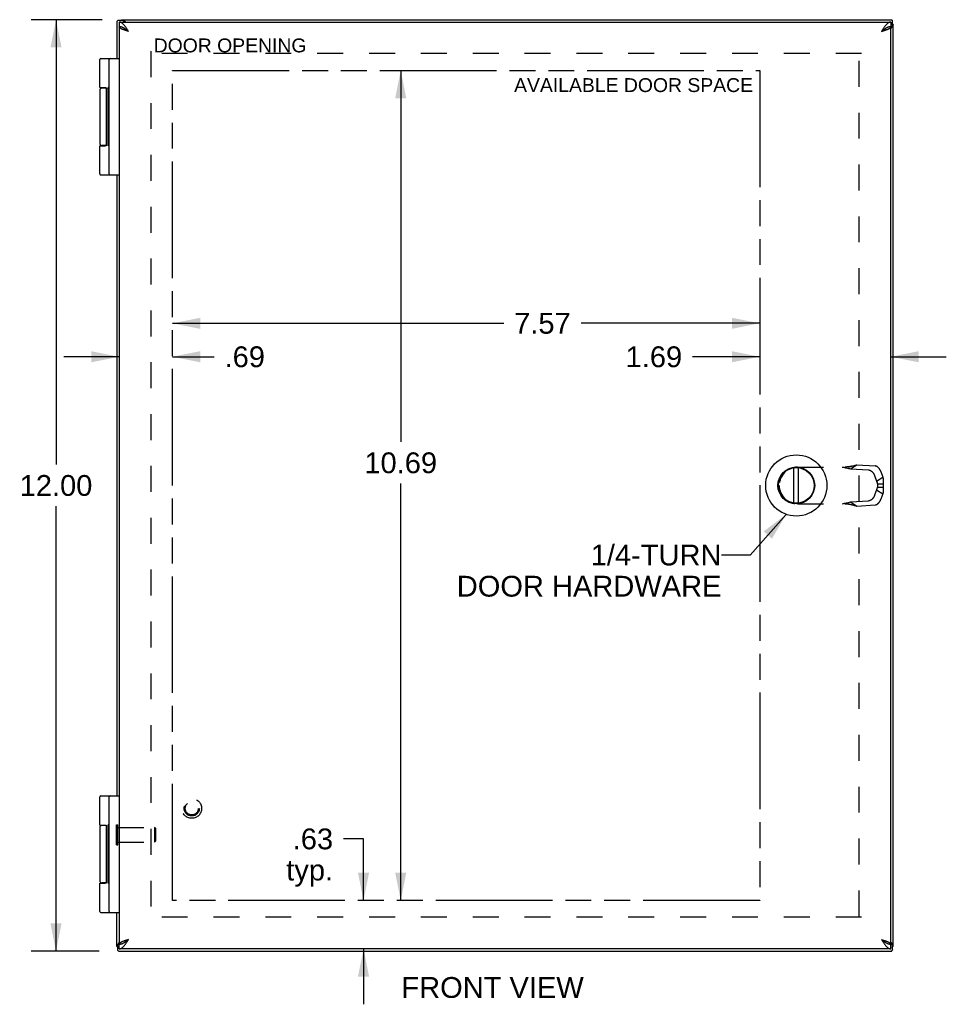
# Model space of a CAD drawing. Header units: inches. Extents: x 0 to 60.7, y 0 to 39.3.
# Tile 5 of 9: x 15.9 to 27.8, y 13.6 to 26.3. Entities that reach past the tile are written whole.
import ezdxf

# ---------------------------------------------------------------- set-up
doc = ezdxf.new("R2010")
doc.units = ezdxf.units.IN
doc.header["$LTSCALE"] = 3.339286
doc.header["$MEASUREMENT"] = 0
doc.linetypes.add('HIDDEN', pattern=[0.2, 0.1, -0.1])
doc.linetypes.add('PHANTOM', pattern=[0.8, 0.45, -0.05, 0.1, -0.05, 0.1, -0.05])
doc.layers.get('0').update_dxf_attribs({"linetype": 'CONTINUOUS'})
for name, color, linetype in [('02___PRT_ALL_AXES', 7, 'CONTINUOUS'), ('AVAIL_DOOR_SPACE', 7, 'CONTINUOUS'), ('DEFAULT_2', 8, 'HIDDEN'), ('DIMENSIONS', 7, 'CONTINUOUS')]:
    doc.layers.add(name, color=color, linetype=linetype)
doc.styles.get("Standard").update_dxf_attribs({"font": 'arial.ttf'})
doc.dimstyles.new('DIMSTYLE_1', dxfattribs={"dimtxt": 0.267857, "dimasz": 0.357143, "dimexe": 0.09, "dimexo": 0.07, "dimgap": 0.0375, "dimtad": 0, "dimtih": 1, "dimtoh": 1, "dimzin": 4, "dimdsep": 46, "dimtxsty": 'Standard', "dimblk": '_FILLED', "dimblk1": '_FILLED', "dimblk2": '_FILLED', "dimcen": 0.09, "dimazin": 1, "dimtfac": 1, "dimtofl": 0, "dimtmove": 0, "dimatfit": 3, "dimldrblk": '_FILLED', "dimfxl": 1, "dimtolj": 1, "dimtzin": 4, "dimarcsym": 0})
doc.dimstyles.get("Standard").update_dxf_attribs({"dimtxt": 0.303571, "dimasz": 0.357143, "dimexe": 0.09, "dimexo": 0.07, "dimgap": 0.09, "dimtad": 0, "dimtih": 1, "dimtoh": 1, "dimzin": 4, "dimdsep": 46, "dimtxsty": 'Standard', "dimblk": '_FILLED', "dimblk1": '_FILLED', "dimblk2": '_FILLED', "dimcen": 0.09, "dimazin": 1, "dimtp": 0.01, "dimtm": 0.01, "dimtfac": 1, "dimtofl": 0, "dimtmove": 0, "dimatfit": 3, "dimldrblk": '_FILLED', "dimfxl": 1, "dimtolj": 1, "dimtzin": 4, "dimarcsym": 0})

# ---------------------------------------------------------------- blocks, each defined once
blk = doc.blocks.new('_FILLED')
at = {"color": 0, "linetype": 'ByBlock'}
blk.add_solid([(0, 0), (-1, 0.2), (-1, -0.2)], dxfattribs=at)
blk = doc.blocks.new('*D10')
at = {"layer": 'DIMENSIONS', "color": 2, "linetype": 'Continuous'}
for p, q in [((16.923, 26.291), (16.007, 26.291)), ((16.328, 26.291), (16.328, 20.559)), ((16.328, 14.291), (16.328, 20.023)), ((16.882, 14.291), (16.007, 14.291))]:
    blk.add_line(p, q, dxfattribs=at)
at = {"layer": 'DIMENSIONS', "color": 2, "linetype": 'Continuous', "xscale": 0.3571428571, "yscale": 0.3571428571, "zscale": 0.3571428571}
for p, rotation in [((16.328, 26.291), 90), ((16.328, 14.291), 270)]:
    blk.add_blockref('_FILLED', p, dxfattribs=dict(at, rotation=rotation))
at = {"layer": 'DIMENSIONS', "color": 2, "linetype": 'Continuous', "insert": (16.328, 20.425), "char_height": 0.2679, "width": 0.93601, "attachment_point": 2, "line_spacing_factor": 0.9}
blk.add_mtext('12.00', dxfattribs=at)
blk = doc.blocks.new('*D11')
at = {"layer": 'DIMENSIONS', "color": 2, "linetype": 'Continuous'}
for p, q in [((25.393, 21.949), (24.527, 21.949)), ((27.081, 21.949), (27.795, 21.949))]:
    blk.add_line(p, q, dxfattribs=at)
at = {"layer": 'DIMENSIONS', "color": 2, "linetype": 'Continuous', "xscale": 0.3571428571, "yscale": 0.3571428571, "zscale": 0.3571428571}
blk.add_blockref('_FILLED', (25.393, 21.949), dxfattribs=at)
at = {"layer": 'DIMENSIONS', "color": 2, "linetype": 'Continuous', "xscale": 0.3571428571, "yscale": 0.3571428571, "zscale": 0.3571428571, "rotation": 180}
blk.add_blockref('_FILLED', (27.081, 21.949), dxfattribs=at)
at = {"layer": 'DIMENSIONS', "color": 2, "linetype": 'Continuous', "insert": (24.393, 22.083), "char_height": 0.2679, "width": 0.72789, "attachment_point": 3, "line_spacing_factor": 0.9}
blk.add_mtext('1.69', dxfattribs=at)
blk = doc.blocks.new('*D12')
at = {"layer": 'DIMENSIONS', "color": 2, "linetype": 'Continuous'}
for p, q in [((25.393, 22.859), (25.393, 22.059)), ((17.828, 22.38), (22.095, 22.38)), ((25.393, 22.38), (23.091, 22.38))]:
    blk.add_line(p, q, dxfattribs=at)
at = {"layer": 'DIMENSIONS', "color": 2, "linetype": 'Continuous', "xscale": 0.3571428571, "yscale": 0.3571428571, "zscale": 0.3571428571, "rotation": 180}
blk.add_blockref('_FILLED', (17.828, 22.38), dxfattribs=at)
at = {"layer": 'DIMENSIONS', "color": 2, "linetype": 'Continuous', "xscale": 0.3571428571, "yscale": 0.3571428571, "zscale": 0.3571428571}
blk.add_blockref('_FILLED', (25.393, 22.38), dxfattribs=at)
at = {"layer": 'DIMENSIONS', "color": 2, "linetype": 'Continuous', "insert": (22.593, 22.514), "char_height": 0.2679, "width": 0.72789, "attachment_point": 2, "line_spacing_factor": 0.9}
blk.add_mtext('7.57', dxfattribs=at)
blk = doc.blocks.new('*D13')
at = {"layer": 'DIMENSIONS', "color": 2, "linetype": 'Continuous'}
for p, q in [((17.141, 21.949), (16.427, 21.949)), ((17.828, 21.949), (18.365, 21.949))]:
    blk.add_line(p, q, dxfattribs=at)
at = {"layer": 'DIMENSIONS', "color": 2, "linetype": 'Continuous', "xscale": 0.3571428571, "yscale": 0.3571428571, "zscale": 0.3571428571}
blk.add_blockref('_FILLED', (17.141, 21.949), dxfattribs=at)
at = {"layer": 'DIMENSIONS', "color": 2, "linetype": 'Continuous', "xscale": 0.3571428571, "yscale": 0.3571428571, "zscale": 0.3571428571, "rotation": 180}
blk.add_blockref('_FILLED', (17.828, 21.949), dxfattribs=at)
at = {"layer": 'DIMENSIONS', "color": 2, "linetype": 'Continuous', "insert": (18.499, 22.083), "char_height": 0.2679, "width": 0.51978, "attachment_point": 1, "line_spacing_factor": 0.9}
blk.add_mtext('.69', dxfattribs=at)
blk = doc.blocks.new('*D14')
at = {"layer": 'DIMENSIONS', "color": 2, "linetype": 'Continuous'}
for p, q in [((20.768, 25.636), (20.768, 20.851)), ((20.768, 14.946), (20.768, 20.315))]:
    blk.add_line(p, q, dxfattribs=at)
at = {"layer": 'DIMENSIONS', "color": 2, "linetype": 'Continuous', "xscale": 0.3571428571, "yscale": 0.3571428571, "zscale": 0.3571428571}
for p, rotation in [((20.768, 25.636), 90), ((20.768, 14.946), 270)]:
    blk.add_blockref('_FILLED', p, dxfattribs=dict(at, rotation=rotation))
at = {"layer": 'DIMENSIONS', "color": 2, "linetype": 'Continuous', "insert": (20.768, 20.717), "char_height": 0.2679, "width": 0.93601, "attachment_point": 2, "line_spacing_factor": 0.9}
blk.add_mtext('10.69', dxfattribs=at)
blk = doc.blocks.new('*D15')
at = {"layer": 'DIMENSIONS', "color": 2, "linetype": 'Continuous'}
for p, q in [((20.289, 15.738), (20.031, 15.738)), ((20.289, 14.946), (20.289, 15.738)), ((20.289, 14.321), (20.289, 13.607))]:
    blk.add_line(p, q, dxfattribs=at)
at = {"layer": 'DIMENSIONS', "color": 2, "linetype": 'Continuous', "xscale": 0.3571428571, "yscale": 0.3571428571, "zscale": 0.3571428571}
for p, rotation in [((20.289, 14.946), 270), ((20.289, 14.321), 90)]:
    blk.add_blockref('_FILLED', p, dxfattribs=dict(at, rotation=rotation))
at = {"layer": 'DIMENSIONS', "color": 2, "linetype": 'Continuous', "insert": (19.897, 15.872), "char_height": 0.2679, "width": 0.60243, "attachment_point": 3, "line_spacing_factor": 0.9}
blk.add_mtext('.63\\Ptyp.', dxfattribs=at)

msp = doc.modelspace()

# ---------------------------------------------------------------- linework, layer by layer
at = {"color": 3, "linetype": 'Continuous'}
for p, q in [((17.112, 26.271), (17.112, 25.791)), ((17.112, 26.271), (17.112, 26.271)), ((17.141, 26.261), (27.081, 26.261)), ((17.154, 26.266), (17.159, 26.261)), ((17.172, 26.291), (27.091, 26.291)), ((27.091, 26.291), (27.091, 26.291)), ((17.141, 26.201), (17.141, 14.381)), ((26.961, 26.141), (26.974, 26.145)), ((27.081, 26.243), (27.087, 26.248)), ((27.081, 14.381), (27.081, 26.201)), ((27.112, 14.351), (27.112, 26.231)), ((17.112, 24.291), (17.112, 16.291)), ((17.112, 14.351), (17.112, 14.791)), ((17.141, 14.339), (17.136, 14.334)), ((17.261, 14.441), (17.248, 14.437)), ((27.087, 14.334), (27.081, 14.34)), ((17.132, 14.291), (17.132, 14.292)), ((17.132, 14.291), (27.091, 14.291)), ((27.081, 14.321), (17.141, 14.321)), ((27.091, 14.291), (27.091, 14.292))]:
    msp.add_line(p, q, dxfattribs=at)
at = {"color": 7, "linetype": 'Continuous'}
for p, q in [((17.181, 26.283), (17.131, 26.283)), ((17.141, 26.261), (17.141, 26.201)), ((17.172, 26.291), (17.172, 26.283)), ((17.173, 26.291), (17.173, 26.283)), ((27.081, 26.261), (27.081, 26.201)), ((27.103, 26.222), (27.103, 26.272)), ((27.112, 26.231), (27.103, 26.231)), ((27.112, 26.229), (27.103, 26.229)), ((16.904, 25.791), (17.141, 25.791)), ((17.011, 24.304), (17.011, 25.778)), ((16.975, 25.411), (16.921, 25.411)), ((16.977, 24.676), (16.977, 25.406)), ((16.891, 24.666), (16.961, 24.666)), ((16.975, 24.671), (16.921, 24.671)), ((16.904, 24.291), (17.141, 24.291)), ((25.833, 20.063), (25.833, 20.519)), ((25.893, 20.063), (25.893, 20.519)), ((16.904, 16.291), (17.141, 16.291)), ((17.011, 14.804), (17.011, 16.278)), ((16.975, 15.911), (16.921, 15.911)), ((16.977, 15.176), (16.977, 15.906)), ((16.891, 15.166), (16.961, 15.166)), ((16.975, 15.171), (16.921, 15.171)), ((16.904, 14.791), (17.141, 14.791)), ((17.112, 14.353), (17.12, 14.353)), ((17.12, 14.351), (17.112, 14.351)), ((17.12, 14.361), (17.12, 14.31)), ((17.141, 14.321), (17.141, 14.381)), ((27.081, 14.321), (27.081, 14.381)), ((27.103, 14.31), (27.103, 14.361)), ((27.112, 14.353), (27.103, 14.353)), ((27.112, 14.351), (27.103, 14.351))]:
    msp.add_line(p, q, dxfattribs=at)
at = {"color": 3, "linetype": 'Continuous'}
for points in [[(17.112, 26.271), (17.113, 26.271), (17.113, 26.271), (17.114, 26.272), (17.114, 26.272), (17.115, 26.273), (17.116, 26.273), (17.117, 26.274), (17.118, 26.275), (17.119, 26.276), (17.12, 26.277), (17.122, 26.278), (17.123, 26.28)], [(17.131, 26.283), (17.13, 26.283), (17.128, 26.283), (17.127, 26.283), (17.126, 26.282), (17.125, 26.282), (17.124, 26.281), (17.124, 26.28), (17.123, 26.28)], [(17.261, 26.141), (17.257, 26.148), (17.252, 26.155), (17.248, 26.161), (17.244, 26.168), (17.24, 26.175), (17.235, 26.181), (17.231, 26.187), (17.227, 26.193), (17.222, 26.199), (17.218, 26.205), (17.214, 26.211), (17.21, 26.216), (17.205, 26.221), (17.201, 26.226), (17.197, 26.231), (17.192, 26.235), (17.188, 26.239), (17.184, 26.243), (17.18, 26.246), (17.175, 26.249), (17.171, 26.252), (17.167, 26.255), (17.162, 26.257), (17.158, 26.258), (17.154, 26.26), (17.15, 26.261), (17.145, 26.261), (17.141, 26.261)], [(17.173, 26.291), (17.174, 26.291), (17.175, 26.291), (17.176, 26.291), (17.177, 26.29), (17.178, 26.289), (17.179, 26.288)], [(17.179, 26.288), (17.18, 26.288), (17.181, 26.287), (17.183, 26.286), (17.184, 26.285), (17.186, 26.284), (17.187, 26.283), (17.189, 26.281), (17.191, 26.28), (17.193, 26.279), (17.195, 26.278), (17.197, 26.277), (17.199, 26.276), (17.201, 26.275), (17.203, 26.274), (17.205, 26.273), (17.207, 26.272)], [(17.226, 26.261), (17.224, 26.263), (17.222, 26.265), (17.22, 26.266), (17.217, 26.268), (17.215, 26.269), (17.212, 26.27), (17.21, 26.271), (17.207, 26.272)], [(27.081, 26.261), (27.077, 26.261), (27.072, 26.261), (27.068, 26.26), (27.064, 26.258), (27.06, 26.257), (27.055, 26.255), (27.051, 26.252), (27.047, 26.249), (27.042, 26.246), (27.038, 26.243), (27.034, 26.239), (27.03, 26.235), (27.025, 26.231), (27.021, 26.226), (27.017, 26.221), (27.012, 26.216), (27.008, 26.211), (27.004, 26.205), (27, 26.199), (26.995, 26.193), (26.991, 26.187), (26.987, 26.181), (26.982, 26.175), (26.978, 26.168), (26.974, 26.161), (26.97, 26.155), (26.965, 26.148), (26.961, 26.141)], [(27.091, 26.291), (27.091, 26.29), (27.091, 26.29), (27.092, 26.289), (27.092, 26.288), (27.093, 26.288), (27.093, 26.287), (27.094, 26.286), (27.095, 26.285), (27.096, 26.284), (27.097, 26.282), (27.099, 26.281), (27.1, 26.28)], [(27.103, 26.272), (27.103, 26.273), (27.103, 26.274), (27.103, 26.276), (27.102, 26.277), (27.102, 26.277), (27.101, 26.278), (27.101, 26.279), (27.1, 26.28)], [(17.261, 26.141), (17.248, 26.145), (17.242, 26.147), (17.236, 26.149), (17.23, 26.151), (17.224, 26.153), (17.218, 26.155), (17.212, 26.157), (17.207, 26.159), (17.201, 26.161), (17.196, 26.163), (17.19, 26.165), (17.185, 26.167), (17.181, 26.169), (17.176, 26.171), (17.172, 26.173), (17.168, 26.175), (17.164, 26.177), (17.16, 26.179), (17.157, 26.181), (17.154, 26.183), (17.151, 26.185), (17.149, 26.187), (17.147, 26.189), (17.145, 26.191), (17.144, 26.193), (17.142, 26.195), (17.142, 26.197), (17.141, 26.199), (17.141, 26.201)], [(26.974, 26.145), (26.98, 26.147), (26.986, 26.149), (26.992, 26.151), (26.998, 26.153), (27.004, 26.155), (27.01, 26.157), (27.015, 26.159), (27.021, 26.161), (27.026, 26.163), (27.032, 26.165), (27.037, 26.167), (27.041, 26.169), (27.046, 26.171), (27.05, 26.173), (27.054, 26.175), (27.058, 26.177), (27.062, 26.179), (27.065, 26.181), (27.068, 26.183), (27.071, 26.185), (27.073, 26.187), (27.075, 26.189), (27.077, 26.191), (27.078, 26.193), (27.08, 26.195), (27.08, 26.197), (27.081, 26.199), (27.081, 26.201)], [(27.081, 26.176), (27.081, 26.176), (27.083, 26.179), (27.085, 26.181), (27.086, 26.183), (27.088, 26.186), (27.089, 26.188), (27.09, 26.191), (27.092, 26.193), (27.093, 26.196)], [(27.109, 26.224), (27.108, 26.223), (27.107, 26.222), (27.106, 26.22), (27.105, 26.219), (27.104, 26.217), (27.103, 26.216), (27.102, 26.214), (27.101, 26.212), (27.099, 26.21), (27.098, 26.208), (27.097, 26.206), (27.096, 26.204), (27.095, 26.202), (27.094, 26.2), (27.093, 26.198), (27.093, 26.196)], [(27.112, 26.229), (27.111, 26.229), (27.111, 26.228), (27.111, 26.227), (27.11, 26.226), (27.11, 26.225), (27.109, 26.224)], [(17.112, 14.353), (17.112, 14.354), (17.112, 14.355), (17.112, 14.355), (17.113, 14.356), (17.114, 14.358), (17.114, 14.359)], [(17.114, 14.359), (17.115, 14.36), (17.116, 14.361), (17.117, 14.362), (17.118, 14.364), (17.119, 14.365), (17.12, 14.367), (17.121, 14.369), (17.122, 14.37), (17.124, 14.372), (17.125, 14.374), (17.126, 14.376), (17.127, 14.378), (17.128, 14.38), (17.129, 14.383), (17.13, 14.385), (17.131, 14.387)], [(17.141, 14.405), (17.14, 14.404), (17.138, 14.402), (17.137, 14.399), (17.135, 14.397), (17.134, 14.394), (17.133, 14.392), (17.132, 14.389), (17.131, 14.387)], [(17.141, 14.321), (17.145, 14.321), (17.15, 14.322), (17.154, 14.323), (17.158, 14.324), (17.162, 14.326), (17.167, 14.328), (17.171, 14.33), (17.175, 14.333), (17.18, 14.336), (17.184, 14.34), (17.188, 14.343), (17.192, 14.347), (17.197, 14.352), (17.201, 14.356), (17.205, 14.361), (17.21, 14.366), (17.214, 14.372), (17.218, 14.377), (17.222, 14.383), (17.227, 14.389), (17.231, 14.395), (17.235, 14.402), (17.24, 14.408), (17.244, 14.415), (17.248, 14.421), (17.252, 14.428), (17.257, 14.435), (17.261, 14.441)], [(17.248, 14.437), (17.242, 14.435), (17.236, 14.433), (17.23, 14.431), (17.224, 14.429), (17.218, 14.427), (17.212, 14.425), (17.207, 14.423), (17.201, 14.421), (17.196, 14.419), (17.19, 14.417), (17.185, 14.415), (17.181, 14.413), (17.176, 14.411), (17.172, 14.409), (17.168, 14.407), (17.164, 14.405), (17.16, 14.403), (17.157, 14.401), (17.154, 14.399), (17.151, 14.397), (17.149, 14.395), (17.147, 14.393), (17.145, 14.391), (17.144, 14.389), (17.142, 14.387), (17.142, 14.385), (17.141, 14.383), (17.141, 14.381)], [(26.961, 14.441), (26.974, 14.437), (26.98, 14.435), (26.986, 14.433), (26.992, 14.431), (26.998, 14.429), (27.004, 14.427), (27.01, 14.425), (27.015, 14.423), (27.021, 14.421), (27.026, 14.419), (27.032, 14.417), (27.037, 14.415), (27.041, 14.413), (27.046, 14.411), (27.05, 14.409), (27.054, 14.407), (27.058, 14.405), (27.062, 14.403), (27.065, 14.401), (27.068, 14.399), (27.071, 14.397), (27.073, 14.395), (27.075, 14.393), (27.077, 14.391), (27.078, 14.389), (27.08, 14.387), (27.08, 14.385), (27.081, 14.383), (27.081, 14.381)], [(26.961, 14.441), (26.965, 14.435), (26.97, 14.428), (26.974, 14.421), (26.978, 14.415), (26.982, 14.408), (26.987, 14.402), (26.991, 14.395), (26.995, 14.389), (27, 14.383), (27.004, 14.377), (27.008, 14.372), (27.012, 14.366), (27.017, 14.361), (27.021, 14.356), (27.025, 14.352), (27.03, 14.347), (27.034, 14.343), (27.038, 14.34), (27.042, 14.336), (27.047, 14.333), (27.051, 14.33), (27.055, 14.328), (27.06, 14.326), (27.064, 14.324), (27.068, 14.323), (27.072, 14.322), (27.077, 14.321), (27.081, 14.321)], [(27.081, 14.406), (27.081, 14.406), (27.083, 14.404), (27.085, 14.402), (27.086, 14.399), (27.088, 14.397), (27.089, 14.394), (27.09, 14.392), (27.092, 14.389), (27.093, 14.387)], [(27.109, 14.359), (27.108, 14.36), (27.107, 14.361), (27.106, 14.362), (27.105, 14.364), (27.104, 14.365), (27.103, 14.367), (27.102, 14.369), (27.101, 14.37), (27.099, 14.372), (27.098, 14.374), (27.097, 14.376), (27.096, 14.378), (27.095, 14.38), (27.094, 14.383), (27.093, 14.385), (27.093, 14.387)], [(27.112, 14.353), (27.111, 14.354), (27.111, 14.355), (27.111, 14.355), (27.11, 14.356), (27.11, 14.358), (27.109, 14.359)], [(17.12, 14.31), (17.12, 14.309), (17.12, 14.308), (17.12, 14.307), (17.121, 14.306), (17.121, 14.305), (17.122, 14.304), (17.122, 14.303), (17.123, 14.303)], [(17.132, 14.292), (17.132, 14.292), (17.132, 14.293), (17.131, 14.293), (17.131, 14.294), (17.13, 14.295), (17.13, 14.296), (17.129, 14.297), (17.128, 14.298), (17.127, 14.299), (17.126, 14.3), (17.125, 14.301), (17.123, 14.303)], [(27.091, 14.292), (27.091, 14.292), (27.091, 14.293), (27.092, 14.293), (27.092, 14.294), (27.093, 14.295), (27.093, 14.296), (27.094, 14.297), (27.095, 14.298), (27.096, 14.299), (27.097, 14.3), (27.099, 14.301), (27.1, 14.303)], [(27.103, 14.31), (27.103, 14.309), (27.103, 14.308), (27.103, 14.307), (27.102, 14.306), (27.102, 14.305), (27.101, 14.304), (27.101, 14.303), (27.1, 14.303)]]:
    msp.add_lwpolyline(points, dxfattribs=at)
at = {"color": 7, "linetype": 'Continuous'}
for points in [[(17.214, 26.176), (17.21, 26.179), (17.205, 26.181), (17.201, 26.184), (17.197, 26.186), (17.192, 26.188), (17.188, 26.19), (17.184, 26.192), (17.18, 26.194), (17.175, 26.195), (17.171, 26.197), (17.167, 26.198), (17.162, 26.199), (17.158, 26.2), (17.154, 26.2), (17.15, 26.201), (17.145, 26.201), (17.141, 26.201)], [(17.261, 26.141), (17.257, 26.144), (17.253, 26.146), (17.249, 26.149), (17.245, 26.151), (17.242, 26.154), (17.238, 26.156), (17.234, 26.159), (17.231, 26.161), (17.228, 26.164), (17.224, 26.166), (17.221, 26.169), (17.219, 26.171), (17.216, 26.174), (17.213, 26.176), (17.213, 26.176)], [(17.261, 26.141), (17.257, 26.145), (17.252, 26.148), (17.248, 26.151), (17.244, 26.155), (17.24, 26.158), (17.235, 26.161), (17.231, 26.164), (17.227, 26.167), (17.222, 26.17), (17.218, 26.173), (17.214, 26.176)], [(27.012, 26.179), (27.008, 26.176), (27.004, 26.173), (27, 26.17), (26.995, 26.167), (26.991, 26.164), (26.987, 26.161), (26.982, 26.158), (26.978, 26.155), (26.974, 26.151), (26.97, 26.148), (26.965, 26.145), (26.961, 26.141)], [(26.961, 26.141), (26.965, 26.144), (26.969, 26.146), (26.973, 26.149), (26.977, 26.151), (26.98, 26.154), (26.984, 26.156), (26.988, 26.159), (26.991, 26.161), (26.994, 26.164), (26.998, 26.166), (27.001, 26.169), (27.003, 26.171), (27.006, 26.174), (27.009, 26.176), (27.009, 26.176)], [(27.081, 26.201), (27.077, 26.201), (27.072, 26.201), (27.068, 26.2), (27.064, 26.2), (27.06, 26.199), (27.055, 26.198), (27.051, 26.197), (27.047, 26.195), (27.042, 26.194), (27.038, 26.192), (27.034, 26.19), (27.03, 26.188), (27.025, 26.186), (27.021, 26.184), (27.017, 26.181), (27.012, 26.179)], [(16.891, 25.416), (16.961, 25.416), (16.962, 25.416), (16.962, 25.416), (16.963, 25.416), (16.963, 25.416), (16.964, 25.416), (16.964, 25.416), (16.965, 25.416), (16.965, 25.416), (16.966, 25.416), (16.966, 25.416), (16.967, 25.416), (16.967, 25.416), (16.968, 25.416), (16.968, 25.416), (16.968, 25.416), (16.969, 25.415), (16.969, 25.415), (16.969, 25.415), (16.97, 25.415), (16.97, 25.415), (16.97, 25.415), (16.97, 25.415), (16.971, 25.415), (16.971, 25.415), (16.971, 25.415), (16.971, 25.414), (16.972, 25.414), (16.972, 25.414), (16.972, 25.414), (16.972, 25.414), (16.972, 25.414), (16.973, 25.414), (16.973, 25.414), (16.973, 25.414), (16.973, 25.413), (16.973, 25.413), (16.973, 25.413), (16.973, 25.413), (16.974, 25.413), (16.974, 25.413), (16.974, 25.413), (16.974, 25.413), (16.974, 25.412), (16.974, 25.412), (16.974, 25.412), (16.974, 25.412), (16.975, 25.412), (16.975, 25.412), (16.975, 25.412), (16.975, 25.412), (16.975, 25.411), (16.975, 25.411), (16.975, 25.411), (16.975, 25.411), (16.975, 25.411), (16.975, 25.411), (16.975, 25.411), (16.976, 25.411), (16.976, 25.411), (16.976, 25.41), (16.976, 25.41), (16.976, 25.41), (16.976, 25.41), (16.976, 25.41), (16.976, 25.41), (16.976, 25.41), (16.976, 25.41), (16.976, 25.409), (16.976, 25.409), (16.976, 25.409), (16.976, 25.409), (16.976, 25.409), (16.976, 25.409), (16.976, 25.409), (16.976, 25.409), (16.976, 25.409), (16.976, 25.408), (16.976, 25.408), (16.976, 25.408), (16.976, 25.408), (16.977, 25.408), (16.977, 25.408), (16.977, 25.408), (16.977, 25.408), (16.977, 25.408), (16.977, 25.407), (16.977, 25.407), (16.977, 25.407), (16.977, 25.407), (16.977, 25.407), (16.977, 25.407), (16.977, 25.407), (16.977, 25.407), (16.977, 25.407), (16.977, 25.406), (16.977, 25.406), (16.977, 25.406)], [(16.977, 24.676), (16.977, 24.676), (16.977, 24.676), (16.977, 24.676), (16.977, 24.676), (16.977, 24.676), (16.977, 24.676), (16.977, 24.676), (16.977, 24.675), (16.977, 24.675), (16.977, 24.675), (16.977, 24.675), (16.977, 24.675), (16.977, 24.675), (16.977, 24.675), (16.977, 24.675), (16.977, 24.675), (16.976, 24.674), (16.976, 24.674), (16.976, 24.674), (16.976, 24.674), (16.976, 24.674), (16.976, 24.674), (16.976, 24.674), (16.976, 24.674), (16.976, 24.674), (16.976, 24.673), (16.976, 24.673), (16.976, 24.673), (16.976, 24.673), (16.976, 24.673), (16.976, 24.673), (16.976, 24.673), (16.976, 24.673), (16.976, 24.673), (16.976, 24.672), (16.976, 24.672), (16.976, 24.672), (16.976, 24.672), (16.976, 24.672), (16.975, 24.672), (16.975, 24.672), (16.975, 24.672), (16.975, 24.671), (16.975, 24.671), (16.975, 24.671), (16.975, 24.671), (16.975, 24.671), (16.975, 24.671), (16.975, 24.671), (16.975, 24.671), (16.974, 24.67), (16.974, 24.67), (16.974, 24.67), (16.974, 24.67), (16.974, 24.67), (16.974, 24.67), (16.974, 24.67), (16.974, 24.67), (16.973, 24.67), (16.973, 24.669), (16.973, 24.669), (16.973, 24.669), (16.973, 24.669), (16.973, 24.669), (16.973, 24.669), (16.972, 24.669), (16.972, 24.669), (16.972, 24.668), (16.972, 24.668), (16.972, 24.668), (16.971, 24.668), (16.971, 24.668), (16.971, 24.668), (16.971, 24.668), (16.97, 24.668), (16.97, 24.668), (16.97, 24.667), (16.97, 24.667), (16.969, 24.667), (16.969, 24.667), (16.969, 24.667), (16.968, 24.667), (16.968, 24.667), (16.968, 24.667), (16.967, 24.667), (16.967, 24.667), (16.966, 24.667), (16.966, 24.667), (16.965, 24.667), (16.965, 24.666), (16.964, 24.666), (16.964, 24.666), (16.963, 24.666), (16.963, 24.666), (16.962, 24.666), (16.962, 24.666), (16.961, 24.666)], [(16.891, 15.916), (16.961, 15.916), (16.962, 15.916), (16.962, 15.916), (16.963, 15.916), (16.963, 15.916), (16.964, 15.916), (16.964, 15.916), (16.965, 15.916), (16.965, 15.916), (16.966, 15.916), (16.966, 15.916), (16.967, 15.916), (16.967, 15.916), (16.968, 15.916), (16.968, 15.916), (16.968, 15.916), (16.969, 15.915), (16.969, 15.915), (16.969, 15.915), (16.97, 15.915), (16.97, 15.915), (16.97, 15.915), (16.97, 15.915), (16.971, 15.915), (16.971, 15.915), (16.971, 15.915), (16.971, 15.914), (16.972, 15.914), (16.972, 15.914), (16.972, 15.914), (16.972, 15.914), (16.972, 15.914), (16.973, 15.914), (16.973, 15.914), (16.973, 15.914), (16.973, 15.913), (16.973, 15.913), (16.973, 15.913), (16.973, 15.913), (16.974, 15.913), (16.974, 15.913), (16.974, 15.913), (16.974, 15.913), (16.974, 15.912), (16.974, 15.912), (16.974, 15.912), (16.974, 15.912), (16.975, 15.912), (16.975, 15.912), (16.975, 15.912), (16.975, 15.912), (16.975, 15.911), (16.975, 15.911), (16.975, 15.911), (16.975, 15.911), (16.975, 15.911), (16.975, 15.911), (16.975, 15.911), (16.976, 15.911), (16.976, 15.911), (16.976, 15.91), (16.976, 15.91), (16.976, 15.91), (16.976, 15.91), (16.976, 15.91), (16.976, 15.91), (16.976, 15.91), (16.976, 15.91), (16.976, 15.909), (16.976, 15.909), (16.976, 15.909), (16.976, 15.909), (16.976, 15.909), (16.976, 15.909), (16.976, 15.909), (16.976, 15.909), (16.976, 15.909), (16.976, 15.908), (16.976, 15.908), (16.976, 15.908), (16.976, 15.908), (16.977, 15.908), (16.977, 15.908), (16.977, 15.908), (16.977, 15.908), (16.977, 15.908), (16.977, 15.907), (16.977, 15.907), (16.977, 15.907), (16.977, 15.907), (16.977, 15.907), (16.977, 15.907), (16.977, 15.907), (16.977, 15.907), (16.977, 15.907), (16.977, 15.906), (16.977, 15.906), (16.977, 15.906)], [(16.977, 15.176), (16.977, 15.176), (16.977, 15.176), (16.977, 15.176), (16.977, 15.176), (16.977, 15.176), (16.977, 15.176), (16.977, 15.176), (16.977, 15.175), (16.977, 15.175), (16.977, 15.175), (16.977, 15.175), (16.977, 15.175), (16.977, 15.175), (16.977, 15.175), (16.977, 15.175), (16.977, 15.175), (16.976, 15.174), (16.976, 15.174), (16.976, 15.174), (16.976, 15.174), (16.976, 15.174), (16.976, 15.174), (16.976, 15.174), (16.976, 15.174), (16.976, 15.174), (16.976, 15.173), (16.976, 15.173), (16.976, 15.173), (16.976, 15.173), (16.976, 15.173), (16.976, 15.173), (16.976, 15.173), (16.976, 15.173), (16.976, 15.173), (16.976, 15.172), (16.976, 15.172), (16.976, 15.172), (16.976, 15.172), (16.976, 15.172), (16.975, 15.172), (16.975, 15.172), (16.975, 15.172), (16.975, 15.171), (16.975, 15.171), (16.975, 15.171), (16.975, 15.171), (16.975, 15.171), (16.975, 15.171), (16.975, 15.171), (16.975, 15.171), (16.974, 15.17), (16.974, 15.17), (16.974, 15.17), (16.974, 15.17), (16.974, 15.17), (16.974, 15.17), (16.974, 15.17), (16.974, 15.17), (16.973, 15.17), (16.973, 15.169), (16.973, 15.169), (16.973, 15.169), (16.973, 15.169), (16.973, 15.169), (16.973, 15.169), (16.972, 15.169), (16.972, 15.169), (16.972, 15.168), (16.972, 15.168), (16.972, 15.168), (16.971, 15.168), (16.971, 15.168), (16.971, 15.168), (16.971, 15.168), (16.97, 15.168), (16.97, 15.168), (16.97, 15.167), (16.97, 15.167), (16.969, 15.167), (16.969, 15.167), (16.969, 15.167), (16.968, 15.167), (16.968, 15.167), (16.968, 15.167), (16.967, 15.167), (16.967, 15.167), (16.966, 15.167), (16.966, 15.167), (16.965, 15.167), (16.965, 15.166), (16.964, 15.166), (16.964, 15.166), (16.963, 15.166), (16.963, 15.166), (16.962, 15.166), (16.962, 15.166), (16.961, 15.166)], [(17.141, 14.381), (17.145, 14.381), (17.15, 14.382), (17.154, 14.382), (17.158, 14.383), (17.162, 14.384), (17.167, 14.385), (17.171, 14.386), (17.175, 14.387), (17.18, 14.389), (17.184, 14.39), (17.188, 14.392), (17.192, 14.394), (17.197, 14.397), (17.201, 14.399), (17.205, 14.401), (17.21, 14.404)], [(17.21, 14.404), (17.214, 14.407), (17.218, 14.409), (17.222, 14.412), (17.227, 14.415), (17.231, 14.418), (17.235, 14.421), (17.24, 14.425), (17.244, 14.428), (17.248, 14.431), (17.252, 14.435), (17.257, 14.438), (17.261, 14.441)], [(17.261, 14.441), (17.257, 14.439), (17.253, 14.436), (17.249, 14.434), (17.245, 14.431), (17.242, 14.429), (17.238, 14.426), (17.234, 14.424), (17.231, 14.421), (17.228, 14.419), (17.224, 14.416), (17.221, 14.414), (17.219, 14.411), (17.216, 14.409), (17.213, 14.406), (17.213, 14.406)], [(26.961, 14.441), (26.965, 14.439), (26.969, 14.436), (26.973, 14.434), (26.977, 14.431), (26.98, 14.429), (26.984, 14.426), (26.988, 14.424), (26.991, 14.421), (26.994, 14.419), (26.998, 14.416), (27.001, 14.414), (27.003, 14.411), (27.006, 14.409), (27.009, 14.406), (27.009, 14.406)], [(26.961, 14.441), (26.965, 14.438), (26.97, 14.435), (26.974, 14.431), (26.978, 14.428), (26.982, 14.425), (26.987, 14.421), (26.991, 14.418), (26.995, 14.415), (27, 14.412), (27.004, 14.409), (27.008, 14.407)], [(27.008, 14.407), (27.012, 14.404), (27.017, 14.401), (27.021, 14.399), (27.025, 14.397), (27.03, 14.394), (27.034, 14.392), (27.038, 14.39), (27.042, 14.389), (27.047, 14.387), (27.051, 14.386), (27.055, 14.385), (27.06, 14.384), (27.064, 14.383), (27.068, 14.382), (27.072, 14.382), (27.077, 14.381), (27.081, 14.381)]]:
    msp.add_lwpolyline(points, dxfattribs=at)
for radius in [0.394, 0.237, 0.23]:
    msp.add_circle((25.863, 20.291), radius, dxfattribs=at)
for centre, radius, start, end in [((16.904, 25.778), 0.013, 90, 180), ((17.024, 25.778), 0.013, 90, 180), ((16.921, 25.381), 0.03, 90, 180), ((16.921, 24.701), 0.03, 180, 270), ((16.904, 24.304), 0.013, 180, 270), ((17.024, 24.304), 0.013, 180, 270), ((16.904, 16.278), 0.013, 90, 180), ((17.024, 16.278), 0.013, 90, 180), ((16.921, 15.881), 0.03, 90, 180), ((16.921, 15.201), 0.03, 180, 270), ((16.904, 14.804), 0.013, 180, 270), ((17.024, 14.804), 0.013, 180, 270)]:
    msp.add_arc(centre, radius, start, end, dxfattribs=at)
at = {"layer": '02___PRT_ALL_AXES', "color": 7, "linetype": 'Continuous'}
for p, q in [((16.891, 25.416), (16.891, 25.778)), ((16.891, 25.381), (16.891, 24.701)), ((16.971, 25.415), (16.971, 25.411)), ((17.001, 24.668), (17.001, 25.417)), ((17.011, 25.417), (17.001, 25.417)), ((17.011, 25.412), (17.001, 25.412)), ((17.011, 25.314), (17.001, 25.314)), ((17.011, 25.166), (17.001, 25.166)), ((17.011, 24.931), (17.001, 24.931)), ((17.011, 24.916), (17.001, 24.916)), ((16.891, 24.304), (16.891, 24.666)), ((16.971, 24.671), (16.971, 24.668)), ((17.011, 24.668), (17.001, 24.668)), ((16.891, 15.916), (16.891, 16.278)), ((16.891, 15.881), (16.891, 15.201)), ((16.971, 15.915), (16.971, 15.911)), ((17.001, 15.168), (17.001, 15.917)), ((17.011, 15.917), (17.001, 15.917)), ((17.011, 15.912), (17.001, 15.912)), ((17.011, 15.814), (17.001, 15.814)), ((17.011, 15.666), (17.001, 15.666)), ((17.011, 15.431), (17.001, 15.431)), ((17.011, 15.416), (17.001, 15.416)), ((16.891, 14.804), (16.891, 15.166)), ((16.971, 15.171), (16.971, 15.168)), ((17.011, 15.168), (17.001, 15.168))]:
    msp.add_line(p, q, dxfattribs=at)
at = {"layer": 'AVAIL_DOOR_SPACE', "color": 4, "linetype": 'PHANTOM'}
for p, q in [((17.828, 14.946), (17.828, 25.636)), ((17.828, 25.636), (25.393, 25.636)), ((25.393, 25.636), (25.393, 14.946)), ((25.393, 14.946), (17.828, 14.946))]:
    msp.add_line(p, q, dxfattribs=at)
at = {"layer": 'DEFAULT_2', "color": 8, "linetype": 'HIDDEN'}
for p, q in [((17.549, 25.885), (17.549, 14.741)), ((26.705, 25.854), (17.561, 25.854)), ((26.674, 14.741), (26.674, 25.842)), ((26.563, 20.505), (26.644, 20.556)), ((26.644, 20.556), (26.877, 20.543)), ((25.879, 20.527), (26.532, 20.527)), ((26.563, 20.505), (26.795, 20.491)), ((26.953, 20.469), (26.977, 20.398)), ((26.871, 20.418), (26.896, 20.346)), ((26.896, 20.346), (26.977, 20.398)), ((26.907, 20.313), (26.983, 20.313)), ((26.907, 20.313), (26.907, 20.269)), ((26.983, 20.313), (26.983, 20.269)), ((25.643, 20.291), (25.643, 20.291)), ((26.896, 20.236), (26.871, 20.165)), ((26.896, 20.236), (26.977, 20.185)), ((26.907, 20.269), (26.983, 20.269)), ((26.977, 20.185), (26.953, 20.113)), ((25.879, 20.055), (26.532, 20.055)), ((26.563, 20.078), (26.795, 20.091)), ((26.563, 20.078), (26.644, 20.026)), ((26.567, 20.046), (26.58, 20.043)), ((26.58, 20.043), (26.592, 20.04)), ((26.644, 20.026), (26.877, 20.04)), ((17.108, 15.663), (17.108, 15.919)), ((17.108, 15.919), (17.126, 15.919)), ((17.126, 15.663), (17.126, 15.919)), ((17.126, 15.885), (17.598, 15.885)), ((17.608, 15.875), (17.598, 15.885)), ((17.598, 15.885), (17.598, 15.697)), ((17.608, 15.875), (17.608, 15.707)), ((17.108, 15.663), (17.126, 15.663)), ((17.126, 15.697), (17.598, 15.697)), ((17.608, 15.707), (17.598, 15.697)), ((26.705, 14.729), (17.518, 14.729))]:
    msp.add_line(p, q, dxfattribs=at)
for points in [[(26.592, 20.543), (26.6, 20.545), (26.607, 20.547), (26.615, 20.549), (26.623, 20.551), (26.63, 20.553), (26.637, 20.555), (26.644, 20.556)], [(26.456, 20.527), (26.47, 20.525), (26.484, 20.522), (26.497, 20.519), (26.511, 20.516), (26.524, 20.514), (26.537, 20.511), (26.55, 20.508), (26.563, 20.505)], [(26.58, 20.54), (26.574, 20.538), (26.567, 20.537), (26.56, 20.535), (26.554, 20.534), (26.547, 20.533), (26.54, 20.532), (26.534, 20.531), (26.527, 20.53), (26.52, 20.529), (26.513, 20.529), (26.507, 20.528), (26.5, 20.528), (26.493, 20.528), (26.487, 20.527)], [(26.532, 20.527), (26.541, 20.53), (26.55, 20.532), (26.558, 20.534), (26.567, 20.537), (26.592, 20.543)], [(26.795, 20.491), (26.797, 20.491), (26.799, 20.491), (26.8, 20.491), (26.802, 20.49), (26.804, 20.49), (26.805, 20.49), (26.807, 20.489), (26.809, 20.488), (26.811, 20.488), (26.812, 20.487), (26.814, 20.486), (26.816, 20.485), (26.818, 20.484), (26.82, 20.483), (26.821, 20.482), (26.823, 20.481), (26.825, 20.48), (26.827, 20.479), (26.828, 20.477), (26.83, 20.476), (26.832, 20.475), (26.834, 20.473), (26.835, 20.472), (26.837, 20.47), (26.839, 20.469), (26.84, 20.467), (26.842, 20.465), (26.844, 20.463), (26.845, 20.462), (26.847, 20.46), (26.849, 20.458), (26.85, 20.456), (26.852, 20.454), (26.853, 20.452), (26.854, 20.45), (26.856, 20.448), (26.857, 20.446), (26.859, 20.444), (26.86, 20.442), (26.861, 20.44), (26.862, 20.438), (26.863, 20.435), (26.865, 20.433), (26.866, 20.431), (26.867, 20.429), (26.868, 20.427), (26.869, 20.424), (26.869, 20.422), (26.87, 20.42), (26.871, 20.418)], [(26.953, 20.469), (26.952, 20.472), (26.951, 20.474), (26.95, 20.476), (26.949, 20.478), (26.948, 20.481), (26.947, 20.483), (26.946, 20.485), (26.945, 20.487), (26.944, 20.489), (26.943, 20.491), (26.941, 20.494), (26.94, 20.496), (26.939, 20.498), (26.937, 20.5), (26.936, 20.502), (26.935, 20.504), (26.933, 20.506), (26.932, 20.508), (26.93, 20.51), (26.928, 20.512), (26.927, 20.513), (26.925, 20.515), (26.924, 20.517), (26.922, 20.519), (26.92, 20.52), (26.919, 20.522), (26.917, 20.523), (26.915, 20.525), (26.913, 20.526), (26.912, 20.528), (26.91, 20.529), (26.908, 20.53), (26.906, 20.532), (26.905, 20.533), (26.903, 20.534), (26.901, 20.535), (26.899, 20.536), (26.897, 20.537), (26.896, 20.538), (26.894, 20.539), (26.892, 20.539), (26.89, 20.54), (26.889, 20.541), (26.887, 20.541), (26.885, 20.542), (26.883, 20.542), (26.882, 20.542), (26.88, 20.543), (26.878, 20.543), (26.877, 20.543)], [(26.896, 20.346), (26.897, 20.344), (26.898, 20.342), (26.899, 20.339), (26.9, 20.337), (26.901, 20.335), (26.902, 20.333), (26.902, 20.33), (26.903, 20.328), (26.904, 20.325), (26.905, 20.323), (26.905, 20.321), (26.906, 20.318), (26.906, 20.316), (26.907, 20.313)], [(26.977, 20.398), (26.978, 20.394), (26.979, 20.39), (26.98, 20.386), (26.981, 20.382), (26.981, 20.378), (26.982, 20.374), (26.982, 20.37), (26.983, 20.365), (26.983, 20.361), (26.984, 20.357), (26.984, 20.353), (26.984, 20.348), (26.984, 20.344), (26.984, 20.34), (26.984, 20.335), (26.984, 20.331), (26.984, 20.327), (26.983, 20.322), (26.983, 20.318), (26.983, 20.313)], [(26.907, 20.269), (26.906, 20.267), (26.906, 20.264), (26.905, 20.262), (26.905, 20.26), (26.904, 20.257), (26.903, 20.255), (26.902, 20.252), (26.902, 20.25), (26.901, 20.248), (26.9, 20.245), (26.899, 20.243), (26.898, 20.241), (26.897, 20.239), (26.896, 20.236)], [(26.983, 20.269), (26.983, 20.264), (26.983, 20.259), (26.984, 20.255), (26.984, 20.25), (26.984, 20.245), (26.984, 20.24), (26.984, 20.235), (26.984, 20.23), (26.984, 20.226), (26.983, 20.221), (26.983, 20.216), (26.982, 20.212), (26.982, 20.207), (26.981, 20.202), (26.98, 20.198), (26.979, 20.193), (26.978, 20.189), (26.977, 20.185)], [(26.456, 20.055), (26.47, 20.058), (26.484, 20.061), (26.497, 20.063), (26.511, 20.066), (26.524, 20.069), (26.537, 20.072), (26.55, 20.075), (26.563, 20.078)], [(26.487, 20.055), (26.493, 20.055), (26.5, 20.055), (26.507, 20.054), (26.513, 20.054), (26.52, 20.053), (26.527, 20.053), (26.534, 20.052), (26.54, 20.051), (26.547, 20.05), (26.554, 20.049), (26.56, 20.047), (26.567, 20.046), (26.574, 20.044), (26.58, 20.043)], [(26.532, 20.055), (26.541, 20.053), (26.55, 20.051), (26.558, 20.048), (26.567, 20.046)], [(26.871, 20.165), (26.87, 20.163), (26.869, 20.16), (26.869, 20.158), (26.868, 20.156), (26.867, 20.154), (26.866, 20.152), (26.865, 20.149), (26.863, 20.147), (26.862, 20.145), (26.861, 20.143), (26.86, 20.141), (26.859, 20.139), (26.857, 20.137), (26.856, 20.134), (26.854, 20.132), (26.853, 20.13), (26.852, 20.128), (26.85, 20.127), (26.849, 20.125), (26.847, 20.123), (26.845, 20.121), (26.844, 20.119), (26.842, 20.117), (26.84, 20.116), (26.839, 20.114), (26.837, 20.112), (26.835, 20.111), (26.834, 20.109), (26.832, 20.108), (26.83, 20.106), (26.828, 20.105), (26.827, 20.104), (26.825, 20.103), (26.823, 20.101), (26.821, 20.1), (26.82, 20.099), (26.818, 20.098), (26.816, 20.097), (26.814, 20.096), (26.812, 20.096), (26.811, 20.095), (26.809, 20.094), (26.807, 20.094), (26.805, 20.093), (26.804, 20.093), (26.802, 20.092), (26.8, 20.092), (26.799, 20.092), (26.797, 20.091), (26.795, 20.091)], [(26.877, 20.04), (26.878, 20.04), (26.88, 20.04), (26.882, 20.04), (26.883, 20.04), (26.885, 20.041), (26.887, 20.041), (26.889, 20.042), (26.89, 20.042), (26.892, 20.043), (26.894, 20.044), (26.896, 20.045), (26.897, 20.046), (26.899, 20.047), (26.901, 20.048), (26.903, 20.049), (26.905, 20.05), (26.906, 20.051), (26.908, 20.052), (26.91, 20.053), (26.912, 20.055), (26.913, 20.056), (26.915, 20.058), (26.917, 20.059), (26.919, 20.061), (26.92, 20.062), (26.922, 20.064), (26.924, 20.066), (26.925, 20.067), (26.927, 20.069), (26.928, 20.071), (26.93, 20.073), (26.932, 20.075), (26.933, 20.077), (26.935, 20.079), (26.936, 20.081), (26.937, 20.083), (26.939, 20.085), (26.94, 20.087), (26.941, 20.089), (26.943, 20.091), (26.944, 20.093), (26.945, 20.095), (26.946, 20.098), (26.947, 20.1), (26.948, 20.102), (26.949, 20.104), (26.95, 20.106), (26.951, 20.109), (26.952, 20.111), (26.953, 20.113)], [(26.592, 20.04), (26.6, 20.037), (26.607, 20.035), (26.615, 20.033), (26.623, 20.032), (26.63, 20.03), (26.637, 20.028), (26.644, 20.026)]]:
    msp.add_lwpolyline(points, dxfattribs=at)
for radius in [0.128, 0.0981, 0.094, 0.084]:
    msp.add_circle((18.076, 16.131), radius, dxfattribs=at)
for start, end in [(90, 180), (180, 270)]:
    msp.add_arc((25.879, 20.291), 0.236, start, end, dxfattribs=at)

# ---------------------------------------------------------------- texts
at = {"layer": 'DIMENSIONS', "color": 2, "linetype": 'Continuous', "line_spacing_factor": 0.9}
for s, insert, char_height, width, attachment_point in [('DOOR OPENING', (18.57, 26.049), 0.17857, 1.96495, 2), ('AVAILABLE DOOR SPACE', (23.767, 25.538), 0.17857, 3.07156, 2), ('1/4-TURN\\PDOOR HARDWARE', (24.899, 19.529), 0.26786, 3.40348, 3), ('FRONT VIEW', (21.951, 13.958), 0.2679, 2.344, 2)]:
    msp.add_mtext(s, dxfattribs=dict(at, insert=insert, char_height=char_height, width=width, attachment_point=attachment_point))

# ---------------------------------------------------------------- dimensions: what is measured, and where the dimension line sits
at = {"layer": 'DIMENSIONS', "color": 2, "linetype": 'Continuous'}
for base, p1, p2, angle, picture, middle in [((16.328, 26.291), (16.952, 14.291), (16.993, 26.291), 90, '*D10', (16.34, 20.29)), ((17.141, 21.949), (17.828, 25.636), (17.141, 26.201), 180, '*D13', (18.767, 21.948)), ((17.828494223, 22.380190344), (25.393494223, 22.929140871), (17.828494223, 25.636282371), 180, '*D12', (22.592957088, 22.376704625)), ((20.768, 14.946), (25.393, 25.636), (25.393, 14.946), 270, '*D14', (20.78, 20.582))]:
    dim = msp.add_linear_dim(base=base, p1=p1, p2=p2, angle=angle, dimstyle='DIMSTYLE_1', dxfattribs=at)
    dim.commit()
    dim.dimension.update_dxf_attribs({"geometry": picture, "text_midpoint": middle, "dimtype": 160})
dim = msp.add_linear_dim(base=(27.081, 21.949), p1=(25.393, 25.636), p2=(27.081, 26.201), dimstyle='DIMSTYLE_1', dxfattribs=at)
dim.commit()
dim.dimension.update_dxf_attribs({"geometry": '*D11', "text_midpoint": (24.041, 21.948), "dimtype": 160})
dim = msp.add_linear_dim(base=(20.289334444, 14.321282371), p1=(25.393494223, 14.946282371), p2=(27.080994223, 14.321282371), angle=270, text='<>\\Ptyp.', dimstyle='DIMSTYLE_1', dxfattribs=at)
dim.commit()
dim.dimension.update_dxf_attribs({"geometry": '*D15', "text_midpoint": (19.595554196, 15.537267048), "dimtype": 160})

# ---------------------------------------------------------------- leaders
at = {"layer": 'DIMENSIONS', "color": 2, "linetype": 'Continuous', "annotation_type": 0, "has_hookline": 1, "hookline_direction": 1, "text_width": 3.36}
msp.add_leader([(25.733, 19.919), (25.269, 19.395), (24.899, 19.395)], dimstyle='Standard', override={"dimtad": 0}, dxfattribs=at)

doc.saveas('drawing.dxf')
